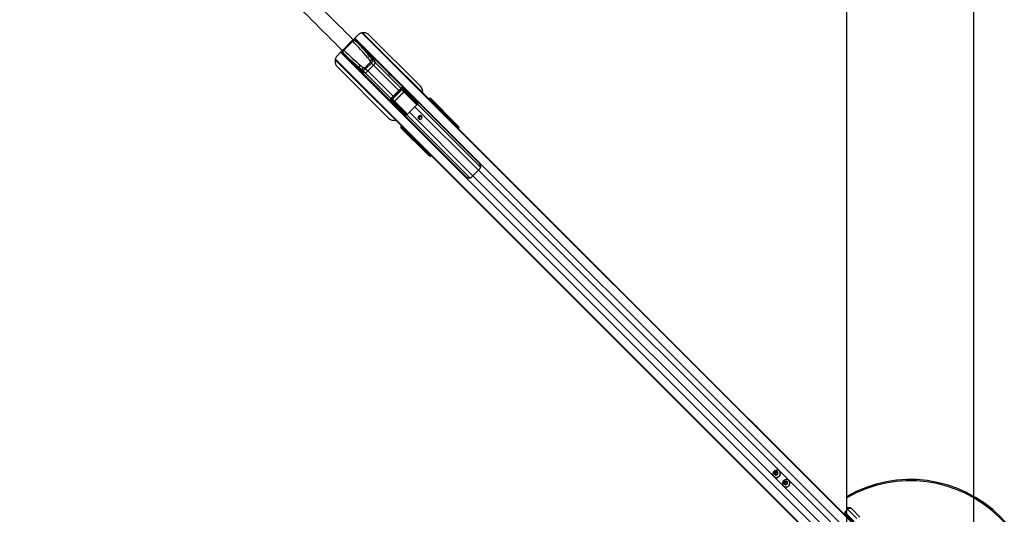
# Model space of a CAD drawing. Header units: millimetres. Extents: x 20 to 22981, y 40 to 19992.
# Tile 78 of 120: x 4551 to 7015, y 14928 to 16167. Entities that reach past the tile are written whole.
import ezdxf

# ---------------------------------------------------------------- set-up
doc = ezdxf.new("R2010")
doc.units = ezdxf.units.MM
doc.header["$LTSCALE"] = 2
doc.layers.add('COMPONENT_GEOMETRY', color=7, linetype='Continuous')
doc.styles.add('SLDTEXTSTYLE0', font='TXT', dxfattribs={"width": 0.75})
doc.dimstyles.new('SLDDIMSTYLE0', dxfattribs={"dimtxt": 100, "dimasz": 6.604, "dimexe": 0, "dimexo": 0.0625, "dimgap": 25, "dimtad": 0, "dimtih": 1, "dimtoh": 1, "dimdec": 0, "dimrnd": 1e-09, "dimzin": 12, "dimdsep": 46, "dimtxsty": 'SLDTEXTSTYLE0', "dimsah": 1, "dimcen": 0.09, "dimadec": 0, "dimazin": 3, "dimtfac": 1, "dimtdec": 0, "dimtofl": 0, "dimtmove": 0, "dimatfit": 3, "dimfxl": 1, "dimfrac": 2, "dimtolj": 1, "dimtzin": 12, "dimarcsym": 0})

# ---------------------------------------------------------------- blocks, each defined once
blk = doc.blocks.new('_D_3')
at = {"layer": 'COMPONENT_GEOMETRY', "color": 7}
for p, q in [((7626.6, 16890), (7596.1, 16890)), ((7596.1, 16890), (7596.1, 16731.2)), ((7993.1, 16890), (8023.6, 16890)), ((8023.6, 16890), (8023.6, 16731.2)), ((6620.5, 11970.8), (6620.5, 16752.3)), ((6620.5, 16745.9), (6938.1, 16745.9)), ((6938.1, 11970.8), (6938.1, 16752.3)), ((6938.1, 16745.9), (7543.6, 16745.9)), ((7596.1, 16731.2), (7626.6, 16731.2)), ((8023.6, 16731.2), (7993.1, 16731.2))]:
    blk.add_line(p, q, dxfattribs=at)
for points in [[(6620.5, 16745.9), (6627.1, 16744.9), (6627.1, 16746.9)], [(6938.1, 16745.9), (6931.5, 16746.9), (6931.5, 16744.9)]]:
    blk.add_solid(points, dxfattribs=at)
at = {"layer": 'COMPONENT_GEOMETRY', "color": 7, "char_height": 100, "attachment_point": 1, "style": 'SLDTEXTSTYLE0'}
for s, insert in [('6.25in', (7626.6, 16860.1)), ('159mm', (7574, 16710.5))]:
    blk.add_mtext(s, dxfattribs=dict(at, insert=insert))

msp = doc.modelspace()

# ---------------------------------------------------------------- linework, layer by layer
at = {"color": 7, "linetype": 'Continuous', "lineweight": 25}
for p, q in [((5384.43, 16112.85), (5362.08, 16090.5)), ((5384.43, 16112.85), (5384.43, 16112.85)), ((5385.09, 16112.18), (5384.43, 16112.85)), ((5397.14, 16128.43), (5385.4, 16116.69)), ((5387.22, 16118.54), (5389.35, 16116.41)), ((5701.59, 15806.57), (5388.44, 16119.73)), ((5389.35, 16116.41), (5390.01, 16115.75)), ((5390.01, 16115.75), (5433.93, 16071.83)), ((5624.48, 15918.34), (5408.72, 16134.1)), ((5553.66, 16000.19), (5425.42, 16128.43)), ((5358.24, 16089.53), (5345.79, 16077.08)), ((5362.75, 16089.84), (5362.08, 16090.5)), ((5362.08, 16090.5), (5362.08, 16090.5)), ((5396.22, 16109.54), (5396.72, 16110.05)), ((5555.4, 15851.64), (5340.51, 16066.53)), ((5355.2, 16086.49), (5668.36, 15773.34)), ((5356.39, 16087.71), (5358.52, 16085.58)), ((5358.52, 16085.58), (5359.18, 16084.92)), ((5359.18, 16084.92), (5403.1, 16041)), ((5364.88, 16078.21), (5365.39, 16078.71)), ((5439.74, 16062.12), (5426.97, 16074.89)), ((5470.15, 16037.31), (5431.41, 16076.05)), ((5433.16, 16067.23), (5440.37, 16060.02)), ((5345.79, 16048.8), (5474.03, 15920.56)), ((5398.88, 16043.52), (5437.62, 16004.78)), ((5412.81, 16035.19), (5400.04, 16047.96)), ((5407.7, 16041.77), (5414.91, 16034.56)), ((5414.38, 16046.16), (5428.77, 16060.55)), ((5416.63, 16043.91), (5414.38, 16046.16)), ((5431.02, 16058.3), (5416.63, 16043.91)), ((5416.63, 16043.91), (5422.11, 16038.43)), ((5436.5, 16052.82), (5422.11, 16038.43)), ((5431.02, 16058.3), (5428.77, 16060.55)), ((5431.02, 16058.3), (5436.5, 16052.82)), ((5516.31, 15991.15), (5484.6, 16022.86)), ((5452.07, 15990.33), (5483.78, 15958.62)), ((5505.11, 15995.41), (5479.52, 15969.82)), ((5506.99, 15993.53), (5481.4, 15967.94)), ((5483.49, 15967.9), (5507.03, 15991.44)), ((5507.46, 15991.01), (5483.92, 15967.47)), ((5507.46, 15991.01), (5507.03, 15991.44)), ((5511.77, 15985.84), (5507.46, 15991.01)), ((5509.2, 15990.6), (5513.22, 15985.78)), ((5543.69, 15956.11), (5509.2, 15990.6)), ((5510.13, 15991.09), (5544.62, 15956.6)), ((5544.76, 15958.58), (5510.14, 15993.28)), ((5516.38, 15991.09), (5510.65, 15995.55)), ((5511.11, 15995.14), (5545, 15961.17)), ((5516.89, 15990.64), (5511.11, 15995.14)), ((5530.96, 15976.54), (5516.89, 15990.64)), ((5483.92, 15967.47), (5483.49, 15967.9)), ((5518.33, 15930.31), (5483.84, 15964.8)), ((5483.92, 15967.47), (5489.09, 15963.16)), ((5484.33, 15965.73), (5518.82, 15931.24)), ((5489.15, 15961.71), (5484.33, 15965.73)), ((5489.09, 15963.16), (5511.77, 15985.84)), ((5511.98, 15985.63), (5489.3, 15962.95)), ((5511.98, 15985.63), (5511.77, 15985.84)), ((5577.53, 15965.66), (5577.35, 15965.46)), ((5577.81, 15965.94), (5577.53, 15965.66)), ((5578.27, 15965.47), (5577.99, 15965.19)), ((5577.99, 15965.19), (5578.96, 15964.22)), ((5579.24, 15964.5), (5578.27, 15965.47)), ((5579.32, 15969.15), (5580.64, 15967.4)), ((5642.98, 15905.49), (5579.32, 15969.15)), ((5583.62, 15963.05), (5579.6, 15966.26)), ((5579.67, 15966.19), (5580.66, 15965.2)), ((5583.71, 15962.98), (5579.67, 15966.19)), ((5580.64, 15967.4), (5643.01, 15905.03)), ((5580.66, 15965.2), (5586.18, 15960.63)), ((5479.38, 15964.28), (5483.84, 15958.55)), ((5513.76, 15929.93), (5479.79, 15963.82)), ((5479.79, 15963.82), (5484.29, 15958.04)), ((5481.65, 15964.79), (5516.35, 15930.17)), ((5498.39, 15943.97), (5484.29, 15958.04)), ((5489.3, 15962.95), (5489.09, 15963.16)), ((5525.96, 15935.05), (5539.88, 15948.97)), ((5544.62, 15962.86), (5544.89, 15963.13)), ((5545.49, 15958.81), (5545.3, 15956.56)), ((5578.96, 15964.22), (5579.24, 15964.5)), ((5578.96, 15964.22), (5579.86, 15963.32)), ((5579.24, 15964.5), (5580.14, 15963.6)), ((5580.14, 15963.6), (5579.86, 15963.32)), ((5586.28, 15959.14), (5580.62, 15963.83)), ((5585.8, 15958.03), (5585.29, 15957.52)), ((5587.32, 15956.51), (5586.27, 15957.57)), ((5588.22, 15955.62), (5587.32, 15956.51)), ((5593.56, 15953.6), (5587.59, 15958.36)), ((5587.66, 15958.29), (5588.74, 15957.21)), ((5593.68, 15953.5), (5587.66, 15958.29)), ((5596.78, 15949.14), (5588.7, 15955.84)), ((5588.74, 15957.21), (5596.81, 15950.52)), ((5593.68, 15953.5), (5593.55, 15953.59)), ((5642.31, 15903.39), (5596.88, 15948.83)), ((5511.8, 15930.04), (5512.07, 15930.31)), ((5621.51, 15920.76), (5621.13, 15921)), ((5627.81, 15914.45), (5621.51, 15920.76)), ((5622.95, 15918.97), (5627.81, 15914.45)), ((5626.63, 15916.18), (5624.48, 15918.34)), ((5639.24, 15903.57), (5626.63, 15916.18)), ((5507.53, 15894.29), (5505.78, 15895.61)), ((5569.44, 15831.95), (5505.78, 15895.61)), ((5569.9, 15831.92), (5507.53, 15894.29)), ((5508.67, 15895.34), (5511.88, 15891.31)), ((5508.74, 15895.26), (5508.67, 15895.34)), ((5509.73, 15894.27), (5508.74, 15895.26)), ((5508.74, 15895.26), (5511.95, 15891.22)), ((5509.27, 15897.4), (5508.99, 15897.12)), ((5509.74, 15896.94), (5509.46, 15896.66)), ((5509.46, 15896.66), (5510.43, 15895.69)), ((5514.3, 15888.75), (5509.73, 15894.27)), ((5510.71, 15895.97), (5509.74, 15896.94)), ((5510.43, 15895.69), (5510.71, 15895.97)), ((5511.33, 15894.79), (5510.43, 15895.69)), ((5511.61, 15895.07), (5510.71, 15895.97)), ((5511.1, 15894.31), (5515.79, 15888.65)), ((5511.61, 15895.07), (5511.33, 15894.79)), ((6672.28, 14869.98), (5627.81, 15914.45)), ((5643.53, 15899.28), (5639.24, 15903.57)), ((6374.94, 15167.88), (5643.53, 15899.28)), ((5644.73, 15899.9), (5643.79, 15901.15)), ((5646.57, 15901.2), (5647.5, 15899.96)), ((5647.5, 15899.96), (5650.17, 15897.29)), ((5648.31, 15899.75), (5650.17, 15897.29)), ((5516.57, 15887.34), (5521.34, 15881.36)), ((5516.57, 15887.34), (5516.64, 15887.27)), ((5517.72, 15886.19), (5516.64, 15887.27)), ((5516.64, 15887.27), (5521.43, 15881.25)), ((5517.41, 15889.64), (5516.9, 15889.13)), ((5517.36, 15888.66), (5518.42, 15887.61)), ((5524.41, 15878.12), (5517.72, 15886.19)), ((5518.42, 15887.61), (5519.31, 15886.71)), ((5519.09, 15886.23), (5525.79, 15878.15)), ((5521.34, 15881.36), (5521.43, 15881.25)), ((5526.1, 15878.05), (5571.54, 15832.62)), ((5551.73, 15856.52), (5552.98, 15854.62)), ((5555.14, 15852.46), (5552.98, 15854.62)), ((5565.34, 15842.26), (5553.75, 15854.7)), ((5554.16, 15853.95), (5555.14, 15852.46)), ((5561.03, 15846.57), (5554.16, 15853.95)), ((5561.03, 15846.57), (5555.14, 15852.46)), ((5557.56, 15849.49), (5555.4, 15851.64)), ((5563.59, 15843.46), (5557.56, 15849.49)), ((5565.34, 15842.26), (5561.03, 15846.57)), ((5568.76, 15838.29), (5563.59, 15843.46)), ((6604.95, 14802.65), (5565.34, 15842.26)), ((5576.27, 15830.78), (5568.76, 15838.29)), ((5574.97, 15827.43), (5573.73, 15828.36)), ((5573.78, 15831.14), (5575.03, 15830.2)), ((5577.64, 15824.76), (5574.97, 15827.43)), ((5575.18, 15826.62), (5577.64, 15824.76)), ((5580.58, 15826.47), (5576.27, 15830.78)), ((6607.37, 14799.67), (5580.58, 15826.47)), ((5685.18, 15775.82), (5699.11, 15789.75)), ((6384.08, 15158.73), (6374.94, 15167.88)), ((6390.77, 15152.04), (6384.08, 15158.73)), ((6396.44, 15146.37), (6390.77, 15152.04)), ((6675.26, 14867.56), (6396.44, 15146.37)), ((6440.57, 15031.91), (6443.02, 15034.36)), ((6441.34, 15028.69), (6440.57, 15031.91)), ((6441.33, 15031.15), (6440.57, 15031.91)), ((6441.33, 15031.15), (6442.55, 15032.38)), ((6441.71, 15029.54), (6441.33, 15031.15)), ((6444.56, 15027.92), (6441.34, 15028.69)), ((6441.95, 15028.54), (6441.71, 15029.54)), ((6442.55, 15032.38), (6443.78, 15033.6)), ((6443.02, 15034.36), (6446.24, 15033.59)), ((6443.78, 15033.6), (6443.02, 15034.36)), ((6443.78, 15033.6), (6445.39, 15033.22)), ((6447.01, 15030.37), (6444.56, 15027.92)), ((6445.39, 15033.22), (6446.39, 15032.98)), ((6446.24, 15033.59), (6447.01, 15030.37)), ((6451.84, 15036.53), (6451.66, 15036.71)), ((6438.22, 15023.28), (6438.4, 15023.09)), ((6464.5, 15007.98), (6466.95, 15010.43)), ((6465.27, 15004.76), (6464.5, 15007.98)), ((6465.25, 15007.23), (6464.5, 15007.98)), ((6465.25, 15007.23), (6466.48, 15008.45)), ((6465.64, 15005.62), (6465.25, 15007.23)), ((6468.49, 15003.99), (6465.27, 15004.76)), ((6465.88, 15004.62), (6465.64, 15005.62)), ((6466.48, 15008.45), (6467.7, 15009.68)), ((6466.95, 15010.43), (6470.17, 15009.66)), ((6467.7, 15009.68), (6466.95, 15010.43)), ((6467.7, 15009.68), (6469.31, 15009.29)), ((6470.94, 15006.44), (6468.49, 15003.99)), ((6469.31, 15009.29), (6470.31, 15009.05)), ((6470.17, 15009.66), (6470.94, 15006.44)), ((6475.76, 15012.6), (6475.58, 15012.78)), ((6462.15, 14999.35), (6462.33, 14999.17)), ((6615.32, 14933.85), (6622.39, 14940.92)), ((6615.32, 14933.85), (6638.59, 14910.59)), ((6637.66, 14908.69), (6615.32, 14931.02)), ((6620.57, 14942.67), (6620.61, 14942.71)), ((6645.66, 14917.66), (6622.39, 14940.92)), ((6631.92, 14942.71), (6633.71, 14940.92)), ((6633.71, 14940.92), (6653.25, 14921.38))]:
    msp.add_line(p, q, dxfattribs=at)
at = {"color": 8, "linetype": 'Continuous', "lineweight": 25}
for p, q in [((5382.98, 16114.29), (5384.43, 16112.85)), ((5396.72, 16110.05), (5387.75, 16119.03)), ((6653.54, 14857.17), (5389.71, 16121)), ((6669.32, 14871.93), (5407.43, 16133.82)), ((5621.51, 15920.76), (5408.26, 16134)), ((5360.64, 16091.95), (5362.08, 16090.5)), ((5552.98, 15854.62), (5340.63, 16066.97)), ((6603, 14805.61), (5340.84, 16067.77)), ((6617.76, 14821.39), (5353.93, 16085.22)), ((5356.02, 16087.07), (5364.88, 16078.21)), ((5499.51, 15989.81), (5436.5, 16052.82)), ((5505.04, 15995.34), (5440.37, 16060.02)), ((5479.59, 15969.89), (5414.91, 16034.56)), ((5485.12, 15975.42), (5422.11, 16038.43)), ((5505.11, 15995.41), (5506.99, 15993.53)), ((5479.52, 15969.82), (5481.4, 15967.94)), ((5544.76, 15953.53), (5512.76, 15985.54)), ((5513.22, 15985.78), (5545.1, 15953.9)), ((5577.27, 15965.57), (5577.26, 15965.56)), ((5577.53, 15965.66), (5577.99, 15965.19)), ((5577.81, 15965.94), (5578.27, 15965.47)), ((5579.59, 15966.27), (5579.67, 15966.19)), ((5521.06, 15929.8), (5489.15, 15961.71)), ((5489.39, 15962.17), (5521.46, 15930.11)), ((5699.11, 15789.75), (5539.88, 15948.97)), ((5546.72, 15959.17), (5545.41, 15960.17)), ((5704.29, 15797.73), (5546.41, 15955.61)), ((5584.86, 15957.95), (5586.28, 15959.14)), ((5586.42, 15958.87), (5585.07, 15957.74)), ((5586.27, 15957.57), (5585.76, 15957.06)), ((5585.8, 15958.03), (5586.27, 15957.57)), ((5587.15, 15958.55), (5586.62, 15959.08)), ((5586.81, 15956), (5587.32, 15956.51)), ((5587.58, 15958.36), (5587.66, 15958.29)), ((5588.22, 15955.62), (5587.71, 15955.11)), ((5595.09, 15947.72), (5596.73, 15949.09)), ((5596.88, 15948.83), (5595.3, 15947.51)), ((5519.43, 15928.77), (5518.37, 15929.63)), ((5677.19, 15770.64), (5519.32, 15928.52)), ((5685.18, 15775.82), (5525.96, 15935.05)), ((5509.46, 15896.66), (5508.99, 15897.12)), ((5509.74, 15896.94), (5509.27, 15897.4)), ((5509.37, 15897.67), (5509.36, 15897.66)), ((5640.95, 15901.86), (5642.31, 15903.39)), ((5643.79, 15901.15), (5642.79, 15900.02)), ((5515.79, 15888.65), (5516.98, 15890.07)), ((5515.85, 15888.31), (5516.38, 15887.78)), ((5517.19, 15889.86), (5516.06, 15888.51)), ((5516.9, 15889.13), (5517.36, 15888.66)), ((5517.87, 15889.17), (5517.36, 15888.66)), ((5518.42, 15887.61), (5518.93, 15888.12)), ((5519.82, 15887.22), (5519.31, 15886.71)), ((5525.84, 15878.2), (5527.21, 15879.84)), ((5527.42, 15879.63), (5526.1, 15878.05)), ((5571.54, 15832.62), (5573.07, 15833.98)), ((5574.91, 15832.14), (5573.78, 15831.14)), ((6577.28, 14883.72), (5685.18, 15775.82)), ((6591.21, 14897.65), (5699.11, 15789.75)), ((6622.39, 14940.92), (6620.61, 14942.71))]:
    msp.add_line(p, q, dxfattribs=at)
at = {"color": 7, "linetype": 'Continuous', "lineweight": 25, "flags": 128}
for points in [[(6620.57, 14939.1), (6620.54, 15512.45), (6620.51, 16141.82), (6620.49, 16782.42), (6620.49, 17423.01)], [(5477.21, 16029.91), (5477.24, 16029.88), (5480.29, 16026.97), (5482.89, 16024.51), (5484.6, 16022.85), (5485.15, 16022.24), (5484.48, 16022.78), (5482.71, 16024.42), (5481.49, 16025.58), (5480.14, 16026.93), (5478.68, 16028.4), (5477.17, 16029.95), (5474.26, 16033), (5471.8, 16035.6), (5470.15, 16037.31), (5470.15, 16037.31)], [(5437.62, 16004.78), (5437.63, 16004.78), (5439.34, 16003.12), (5441.93, 16000.67), (5444.99, 15997.75), (5446.54, 15996.25), (5448.01, 15994.79), (5449.35, 15993.43), (5450.52, 15992.22), (5452.15, 15990.45), (5452.69, 15989.78), (5452.07, 15990.33), (5452.07, 15990.33)], [(5549.32, 15918.54), (5550.86, 15917.53), (5552.71, 15917.22), (5554.58, 15917.65), (5556.18, 15918.75), (5557.28, 15920.35), (5557.71, 15922.22), (5557.4, 15924.07), (5556.39, 15925.61), (5554.85, 15926.61), (5553.01, 15926.92), (5551.14, 15926.49), (5549.54, 15925.39), (5548.44, 15923.79), (5548.01, 15921.92), (5548.32, 15920.08), (5549.32, 15918.54)], [(6451.25, 15023.68), (6452.83, 15025.73), (6453.82, 15028.09), (6454.16, 15030.59), (6453.81, 15033.05), (6452.8, 15035.29), (6451.21, 15037.13), (6449.15, 15038.44), (6446.78, 15039.12), (6444.28, 15039.13), (6441.82, 15038.46), (6439.6, 15037.16), (6437.77, 15035.33), (6436.47, 15033.11), (6435.8, 15030.65), (6435.81, 15028.15), (6436.49, 15025.78), (6437.8, 15023.72), (6439.65, 15022.13), (6441.88, 15021.12), (6444.34, 15020.77), (6446.84, 15021.11), (6449.2, 15022.1), (6451.25, 15023.68)], [(6446.95, 15027.98), (6447.99, 15029.51), (6448.4, 15031.28), (6448.1, 15033.03), (6447.15, 15034.5), (6445.69, 15035.45), (6443.94, 15035.74), (6442.16, 15035.34), (6440.64, 15034.29), (6439.59, 15032.77), (6439.19, 15030.99), (6439.48, 15029.24), (6440.43, 15027.78), (6441.9, 15026.83), (6443.65, 15026.53), (6445.42, 15026.94), (6446.95, 15027.98)], [(6475.18, 14999.75), (6476.75, 15001.8), (6477.75, 15004.16), (6478.08, 15006.67), (6477.73, 15009.13), (6476.72, 15011.36), (6475.13, 15013.2), (6473.08, 15014.51), (6470.71, 15015.2), (6468.2, 15015.2), (6465.75, 15014.53), (6463.52, 15013.24), (6461.69, 15011.41), (6460.4, 15009.18), (6459.73, 15006.73), (6459.73, 15004.22), (6460.42, 15001.85), (6461.73, 14999.8), (6463.57, 14998.21), (6465.8, 14997.2), (6468.26, 14996.85), (6470.77, 14997.18), (6473.13, 14998.18), (6475.18, 14999.75)], [(6470.87, 15004.06), (6471.92, 15005.58), (6472.33, 15007.36), (6472.03, 15009.11), (6471.08, 15010.57), (6469.61, 15011.52), (6467.86, 15011.82), (6466.09, 15011.41), (6464.56, 15010.37), (6463.52, 15008.84), (6463.11, 15007.07), (6463.41, 15005.32), (6464.36, 15003.85), (6465.82, 15002.9), (6467.58, 15002.61), (6469.35, 15003.01), (6470.87, 15004.06)]]:
    msp.add_lwpolyline(points, dxfattribs=at)
at = {"color": 7, "linetype": 'Continuous', "lineweight": 25}
for centre, radius, start, end in [((5392.61, 16106.74), 10.21, 108.61214, 143.23), ((5393.27, 16106.07), 10.21, 108.61214, 143.23), ((5368.19, 16082.32), 10.21, 126.77, 161.38786), ((5368.86, 16081.66), 10.21, 126.77, 161.38786), ((5396, 16110.75), 1, 316, 45), ((5364.18, 16078.93), 1, 225, 314), ((5431.83, 16061.37), 14.36, 109.75416, 134.08523), ((5407.41, 16052), 33.92, 13.67343, 59.92676), ((5438.19, 16053.18), 14.92, 109.71769, 133.07071), ((5416.71, 16054.93), 24.13, 17.34007, 44.44159), ((5422.93, 16067.52), 33.92, 210.07324, 256.32657), ((5413.56, 16043.1), 14.36, 135.91477, 160.24584), ((5420, 16058.22), 24.13, 225.55841, 252.65993), ((5421.75, 16036.74), 14.92, 136.92929, 160.28231), ((5430.3, 16060.8), 10.1, 307.87112, 355.57307), ((5398.21, 16048.55), 43.69, 15.21172, 18.09368), ((5426.38, 16076.72), 43.69, 251.90632, 254.78828), ((5414.13, 16044.63), 10.1, 274.42693, 322.12888), ((5509.22, 15991.7), 1.1, 269.03324, 325.99224), ((5508.91, 15995.1), 2.2, 303.96086, 0.86869), ((5483.23, 15965.71), 1.1, 304.00776, 0.96676), ((5513.21, 15985.23), 0.549, 89.03324, 145.99224), ((5579.94, 15964.54), 0.98, 313.84159, 42.60746), ((5479.83, 15966.02), 2.2, 269.13131, 326.03914), ((5489.7, 15961.72), 0.549, 124.00776, 180.96676), ((5581.7, 15907.21), 59.1, 129.54783, 135.03629), ((5543.71, 15957.21), 1.1, 269.03324, 325.99224), ((5544.34, 15956.89), 1.01, 230.15341, 341.30529), ((5545.05, 15958.51), 1.96, 257.3695, 277.26925), ((5544.7, 15960.06), 1.48, 272.45616, 302.46435), ((5544.88, 15959.86), 0.618, 29.68669, 63.40952), ((5583.93, 15963.07), 0.237, 141.60559, 202.6194), ((5586.38, 15960.72), 0.222, 143.45025, 204.03615), ((5587.11, 15959.41), 0.878, 198.39776, 218.24261), ((5587.43, 15960.16), 1.34, 220.97094, 232.92229), ((5588.02, 15956.55), 0.98, 313.84159, 42.60746), ((5593.83, 15953.58), 0.178, 150.82905, 208.86446), ((5597.57, 15949.37), 0.878, 198.39776, 218.24261), ((5597.55, 15949.34), 0.796, 194.95016, 217.21236), ((5596.95, 15950.6), 0.161, 155.16082, 211.16039), ((5515.07, 15930.05), 0.618, 206.59048, 240.31331), ((5514.87, 15930.23), 1.48, 327.53565, 357.54384), ((5517.72, 15931.22), 1.1, 304.00776, 0.96676), ((5516.42, 15929.88), 1.96, 352.73075, 12.6305), ((5518.04, 15930.59), 1.01, 288.69471, 39.84659), ((5567.72, 15893.23), 59.1, 134.96371, 140.45217), ((5554.23, 15920.7), 5.05, 57.85467, 212.14533), ((5553.88, 15920.8), 3.27, 131.86542, 278.5869), ((5554.14, 15921.08), 3.27, 350.87202, 138.67567), ((5611.07, 15904.91), 18.97, 45.04205, 56.63391), ((5613.23, 15902.76), 18.96, 45.04062, 56.5012), ((5510.39, 15894.99), 0.98, 227.39254, 316.15841), ((5511.86, 15891.01), 0.237, 67.3806, 128.39441), ((5641.24, 15904.82), 1.79, 307.06255, 6.71611), ((5645.21, 15899.76), 1.98, 46.71804, 135.53722), ((5646.15, 15898.52), 1.98, 46.71804, 135.53722), ((5514.21, 15888.55), 0.222, 65.96385, 126.54975), ((5514.77, 15887.5), 1.34, 37.07771, 49.02906), ((5515.52, 15887.82), 0.878, 51.75739, 71.60224), ((5518.38, 15886.91), 0.98, 227.39254, 316.15841), ((5521.35, 15881.1), 0.178, 61.13554, 119.17095), ((5524.33, 15877.98), 0.161, 58.83961, 114.83918), ((5525.59, 15877.38), 0.796, 52.78764, 75.04984), ((5525.56, 15877.36), 0.878, 51.75739, 71.60224), ((5568.83, 15865.05), 18.97, 213.36609, 224.95795), ((5570.99, 15862.89), 18.97, 213.36609, 224.95795), ((5570.11, 15833.69), 1.79, 263.28389, 322.93745), ((5575.17, 15829.72), 1.98, 134.46278, 223.28196), ((5576.41, 15828.78), 1.98, 134.46278, 223.28196), ((5667.7, 15821.25), 44.48, 314.91701, 322.2174), ((5653.68, 15807.23), 44.48, 307.7826, 315.08299), ((6444.68, 15030.21), 3.04, 134.37736, 192.5941), ((6444.34, 15030.16), 2.7, 193.30407, 218.76214), ((6444.72, 15030.25), 3.04, 77.4059, 135.62264), ((6444.77, 15030.59), 2.7, 51.23786, 76.69593), ((6445.13, 15030.21), 9.22, 313.20212, 43.24693), ((6444.72, 15029.8), 9.22, 226.75307, 316.79788), ((6468.6, 15006.28), 3.04, 134.37736, 192.5941), ((6468.26, 15006.24), 2.7, 193.30407, 218.76214), ((6468.65, 15006.33), 3.04, 77.4059, 135.62264), ((6468.69, 15006.67), 2.7, 51.23786, 76.69593), ((6469.05, 15006.29), 9.22, 313.20212, 43.24693), ((6779.29, 14695.64), 320, 330.23206, 119.77073), ((6779.29, 14695.64), 317, 329.92724, 120.07883), ((6468.64, 15005.88), 9.22, 226.75307, 316.79788), ((6616.74, 14932.44), 2, 135, 225), ((6626.27, 14937.05), 8, 45, 135), ((6628.05, 14935.27), 8, 45, 135)]:
    msp.add_arc(centre, radius, start, end, dxfattribs=at)
at = {"color": 8, "linetype": 'Continuous', "lineweight": 25}
for centre, radius, start, end in [((5568.95, 15957.3), 11.74, 44.84469, 48.74924), ((5578.97, 15967.18), 1.68, 310.11369, 7.3551), ((5507.75, 15895.96), 1.68, 262.6449, 319.88631), ((5517.63, 15905.98), 11.74, 221.25076, 225.15531)]:
    msp.add_arc(centre, radius, start, end, dxfattribs=at)
at = {"color": 7, "linetype": 'Continuous', "lineweight": 25}
for centre, major_axis, ratio, start_param, end_param in [((5276.88, 16002.61), (210.51, -210.51), 0.5374519, 1.4475158, 1.5707963), ((5471.64, 16198.73), (208.93, -208.93), 0.5211931, 4.712389, 4.898285), ((5276.2, 16003.29), (208.93, -208.93), 0.5211931, 1.3849003, 1.5707963), ((5472.32, 16198.05), (210.51, -210.51), 0.5374519, 4.712389, 4.8356359), ((5210.33, 15972.35), (303.43, -303.43), 0.5211931, 1.3617427, 1.3849003), ((5211.01, 15971.67), (305, -305), 0.5324147, 1.3617427, 1.3849003), ((5426.06, 16063.26), (2.71, -2.71), 0.5211931, 0, 1.3617427), ((5426.74, 16062.58), (5.66, 5.66), 0.7578134, 4.712389, 6.0741317), ((5503.26, 16263.92), (305, -305), 0.5324147, 4.898285, 4.9214426), ((5502.58, 16264.6), (303.43, -303.43), 0.5211931, 4.898285, 4.9214426), ((5412.35, 16048.19), (5.66, 5.66), 0.7578134, 3.3506463, 4.712389), ((5411.67, 16048.87), (2.71, -2.71), 0.5211931, 4.9214426, 6.2831853), ((5508.21, 15992.38), (3.2, -2.8), 0.9399897, 1.4841326, 3.0830343), ((5508.68, 15991.91), (1.79, -1.51), 0.8534878, 1.4707385, 3.0696403), ((5508.77, 15989.62), (-1.66, 1.89), 0.7960113, 4.7935922, 6.3347062), ((5508.53, 15989.85), (-1.04, 1.2), 0.6306565, 4.7947605, 6.3358745), ((5513.97, 15987.9), (3.58, -3.02), 0.8534878, 1.4707385, 1.617673), ((5482.55, 15966.72), (-2.8, 3.2), 0.9399897, 0.0585583, 1.6574601), ((5483.02, 15966.25), (-1.51, 1.79), 0.8534878, 0.0719524, 1.6708542), ((5485.31, 15966.16), (1.89, -1.66), 0.7960113, 3.0900718, 4.6311858), ((5485.08, 15966.4), (1.2, -1.04), 0.6306565, 3.0889034, 4.6300174), ((5512.53, 15985.06), (-0.731, 0.811), 0.9160627, 4.7835299, 6.3246439), ((5512.41, 15985.17), (-0.414, 0.472), 0.7960113, 4.7935922, 6.3347062), ((5514.25, 15995.87), (-191.31, 192.03), 0.0067039, 1.6649566, 1.7429935), ((5576.63, 15966.13), (1.73, 3.69), 0.9084912, 5.9653908, 7.5373431), ((5577.86, 15964.5), (2.34, 3.27), 0.932843, 6.1283649, 7.7003172), ((5578.62, 15965.12), (1.06, 1.06), 0.3305965, 0.0349066, 1.5707963), ((5579.62, 15964.13), (1.06, 1.06), 0.3524771, 0.0349066, 1.5707963), ((5487.03, 15960.96), (-3.02, 3.58), 0.8534878, 1.5239196, 1.6708542), ((5489.87, 15962.4), (0.811, -0.731), 0.9160627, 3.1001341, 4.6412481), ((5489.76, 15962.52), (0.472, -0.414), 0.7960113, 3.0900718, 4.6311858), ((5479.06, 15960.68), (192.03, -191.31), 0.0067039, 1.3986212, 1.4766361), ((5591.8, 15895.89), (-68.6, 84.02), 0.0107882, 5.463474, 5.5026772), ((5537.33, 15959.52), (-5.76, 5.76), 0.8205601, 3.6216788, 3.8980488), ((5580.27, 15963.47), (0.354, 0.354), 0.3743577, 0.0349066, 1.5707963), ((5535.84, 16008.67), (74.51, -70.97), 0.0008516, 5.4109204, 5.4550695), ((5536.19, 16009.03), (74.15, -71.32), 0.0006481, 5.4092127, 5.4533618), ((5586.62, 15957.22), (1.06, 1.06), 0.3305965, 0.0349066, 1.5707963), ((5585.22, 15960.13), (1.22, -0.83), 0.6768411, 6.0573316, 6.2513323), ((5585.04, 15960.19), (1.62, -1.06), 0.7727027, 6.0539511, 6.2479518), ((5587.69, 15956.14), (1.06, 1.06), 0.3524771, 0.0349066, 1.5707963), ((5588.35, 15955.48), (0.354, 0.354), 0.3743577, 0.0349066, 1.5707963), ((5536.19, 16009.03), (74.15, -71.32), 0.0006481, 5.6002556, 5.6700895), ((5535.84, 16008.67), (74.51, -70.97), 0.0008516, 5.6019633, 5.6717972), ((5597.31, 15947.9), (1.77, 1.77), 0.5087004, 1.3702338, 1.3962634), ((5597.64, 15947.57), (1.41, 1.41), 0.7241758, 1.3702338, 1.3962634), ((5515.41, 15937.6), (-5.76, 5.76), 0.8205601, 2.3851365, 2.6615065), ((5579.04, 15883.14), (84.02, -68.6), 0.0107882, 3.9221007, 3.9613039), ((5622.75, 15919.38), (1.76, -1.68), 0.0656844, 2.7914656, 4.8889634), ((5526.11, 15790.43), (-221.5, 221.5), 0.5107684, 4.712389, 4.7813953), ((5508.8, 15898.3), (3.69, 1.73), 0.9084912, 1.8874348, 3.4593871), ((5510.43, 15897.07), (3.27, 2.34), 0.932843, 1.7244608, 3.2964131), ((5509.81, 15896.31), (1.06, 1.06), 0.3305965, 1.5707963, 3.1066861), ((5510.8, 15895.31), (1.06, 1.06), 0.3524771, 1.5707963, 3.1066861), ((5511.46, 15894.66), (0.354, 0.354), 0.3743577, 1.5707963, 3.1066861), ((5465.9, 15938.74), (-71.32, 74.15), 0.0006481, 3.9714162, 4.0155652), ((5466.26, 15939.09), (-70.97, 74.51), 0.0008516, 3.9697084, 4.0138575), ((5530.4, 15786.14), (-221.5, 221.5), 0.5107684, 4.712389, 4.7822022), ((5642.46, 15902.49), (-1.28, 1.57), 0.2462972, 3.5216209, 5.117167), ((5644.31, 15903.76), (-4.18, 4.33), 0.0438581, 3.4855425, 5.0810886), ((5643.9, 15903.88), (-2.79, 2.88), 0.0438581, 3.4855425, 5.0810886), ((5645.87, 15893.11), (4.24, 4.24), 0.3295798, 5.1811209, 6.2371821), ((5514.8, 15889.71), (-0.83, 1.22), 0.6768411, 3.1734457, 3.3674464), ((5514.74, 15889.89), (-1.06, 1.62), 0.7727027, 3.1768261, 3.3708269), ((5517.71, 15888.31), (1.06, 1.06), 0.3305965, 1.5707963, 3.1066861), ((5518.79, 15887.24), (1.06, 1.06), 0.3524771, 1.5707963, 3.1066861), ((5519.45, 15886.58), (0.354, 0.354), 0.3743577, 1.5707963, 3.1066861), ((5465.9, 15938.74), (-71.32, 74.15), 0.0006481, 3.7546885, 3.8245223), ((5466.26, 15939.09), (-70.97, 74.51), 0.0008516, 3.7529808, 3.8228146), ((5527.03, 15877.62), (1.77, 1.77), 0.5087004, 1.7453293, 1.7713589), ((5527.36, 15877.29), (1.41, 1.41), 0.7241758, 1.7453293, 1.7713589), ((5553.35, 15854.9), (-1.68, 1.76), 0.0656844, 4.5379103, 6.6333124), ((5689.41, 15943.92), (-222.39, 222.39), 0.5087356, 1.5009832, 1.5707963), ((5693.71, 15939.61), (-222.39, 222.39), 0.5087356, 1.5009832, 1.5707963), ((5571.17, 15830.62), (4.33, -4.18), 0.0438581, 4.3436893, 5.9392355), ((5571.05, 15831.03), (2.88, -2.79), 0.0438581, 4.3436893, 5.9392355), ((5572.44, 15832.47), (1.57, -1.28), 0.2462972, 4.3076109, 5.903157), ((5581.82, 15829.06), (4.24, 4.24), 0.3295798, 3.1875959, 4.243657)]:
    msp.add_ellipse(centre, major_axis=major_axis, ratio=ratio, start_param=start_param, end_param=end_param, dxfattribs=at)
at = {"color": 8, "linetype": 'Continuous', "lineweight": 25}
for centre, major_axis, ratio, start_param, end_param in [((5276.88, 16002.61), (210.51, -210.51), 0.5374519, 1.3849003, 1.4475158), ((5472.32, 16198.05), (210.51, -210.51), 0.5374519, 4.8356359, 4.898285), ((5578.6, 15964.25), (0.86, 1.85), 0.9084912, 0.9332003, 1.2541578), ((5524.37, 15978.52), (34.84, -28.45), 0.0109144, 5.3549514, 5.4147331), ((5579.99, 15963.19), (0.354, 0.354), 0.3743577, 1.5707963, 2.1251563), ((5496.41, 15950.56), (-28.45, 34.84), 0.0109144, 4.0100449, 4.0698266), ((5510.68, 15896.33), (1.85, 0.86), 0.9084912, 1.8874348, 2.2076697), ((5511.74, 15894.94), (0.354, 0.354), 0.3743577, 1.0164363, 1.5707963), ((5641.86, 15897.12), (2.83, 2.83), 0.3295798, 5.4553419, 6.2371821), ((5643.2, 15895.79), (4.24, 4.24), 0.3295099, 5.1803848, 6.237318), ((5579.14, 15831.73), (4.24, 4.24), 0.3295099, 3.1874599, 4.2443932), ((5577.81, 15833.07), (2.83, 2.83), 0.3295798, 3.1875959, 3.969436)]:
    msp.add_ellipse(centre, major_axis=major_axis, ratio=ratio, start_param=start_param, end_param=end_param, dxfattribs=at)
for points, knots in [([(5358.24, 16089.53), (5256.68, 16191.38), (5053.56, 16395.09), (4784.21, 16665.59), (4617.08, 16834.69), (4550.97, 16901.58)], [0, 0, 0, 0, 0.3767289, 0.7534584, 1, 1, 1, 1]), ([(4574.83, 16922.51), (4641.23, 16856.88), (4809.83, 16690.23), (5079.84, 16421.37), (5283.55, 16218.25), (5385.4, 16116.69)], [0, 0, 0, 0, 0.2451747, 0.6225869, 1, 1, 1, 1]), ([(5545.3, 15956.56), (5545.46, 15956.37), (5545.74, 15956.01), (5546.03, 15955.66), (5546.16, 15955.5)], [0, 0, 0, 0, 0.5543522, 1, 1, 1, 1]), ([(5582.61, 15963.86), (5582.81, 15963.8), (5583.22, 15963.67), (5583.56, 15963.37), (5583.74, 15963.22)], [0, 0, 0, 0, 0.4930177, 1, 1, 1, 1]), ([(5592.76, 15954.24), (5592.89, 15954.19), (5593.22, 15954.08), (5593.51, 15953.82), (5593.68, 15953.67)], [0, 0, 0, 0, 0.4000337, 1, 1, 1, 1]), ([(5514.76, 15929.52), (5514.99, 15929.22), (5515.32, 15928.78), (5515.65, 15928.35), (5515.76, 15928.21)], [0, 0, 0, 0, 0.6758429, 1, 1, 1, 1]), ([(5511.71, 15891.19), (5511.67, 15891.24), (5511.43, 15891.5), (5511.17, 15891.87), (5511.08, 15892.24), (5511.05, 15892.34)], [0, 0, 0, 0, 0.1385006, 0.7576606, 1, 1, 1, 1]), ([(5521.26, 15881.25), (5521.21, 15881.3), (5520.98, 15881.57), (5520.74, 15881.89), (5520.65, 15882.19), (5520.63, 15882.25)], [0, 0, 0, 0, 0.160783, 0.8477094, 1, 1, 1, 1])]:
    msp.add_open_spline(points, degree=3, knots=knots, dxfattribs=at)
at = {"color": 7, "linetype": 'Continuous', "lineweight": 25}
for points, knots in [([(5385.4, 16116.69), (5383.29, 16114.58), (5379.01, 16110.3), (5372.18, 16103.47), (5365.12, 16096.41), (5360.56, 16091.85), (5358.24, 16089.53)], [0, 0, 0, 0, 0.23888, 0.4846364, 0.7381427, 1, 1, 1, 1]), ([(5425.42, 16128.43), (5424.51, 16129.25), (5422.69, 16130.88), (5418.5, 16133.19), (5413.81, 16134.38), (5408.98, 16134.27), (5405.26, 16133.49), (5401.71, 16131.98), (5399, 16130.19), (5397.58, 16128.85), (5397.14, 16128.43)], [0, 0, 0, 0, 0.1137423, 0.2275484, 0.4536506, 0.5755272, 0.6973834, 0.820633, 0.9438023, 1, 1, 1, 1]), ([(5345.79, 16077.08), (5344.99, 16076.18), (5343.37, 16074.38), (5341.08, 16070.24), (5339.87, 16065.63), (5339.93, 16060.87), (5340.66, 16057.18), (5342.11, 16053.63), (5343.9, 16050.82), (5345.31, 16049.32), (5345.79, 16048.8)], [0, 0, 0, 0, 0.111634, 0.2233339, 0.4451896, 0.5656417, 0.6860843, 0.8099139, 0.9336742, 1, 1, 1, 1]), ([(5452.07, 15990.33), (5451.59, 15990.83), (5450.61, 15991.83), (5448.04, 15994.55), (5446.04, 15996.67), (5445.03, 15997.71), (5445.02, 15997.72)], [0, 0, 0, 0, 0.3346574, 0.6673089, 0.9968828, 1, 1, 1, 1]), ([(5559.31, 15983.5), (5559.41, 15985.46), (5559.61, 15989.41), (5557.62, 15995.41), (5555.04, 15998.53), (5553.66, 16000.19)], [0, 0, 0, 0, 0.3140447, 0.6332645, 1, 1, 1, 1]), ([(5579.6, 15966.26), (5579.48, 15966.33), (5579.27, 15966.46), (5578.94, 15966.51), (5578.64, 15966.47), (5578.34, 15966.35), (5578.06, 15966.17), (5577.88, 15966.01), (5577.81, 15965.94)], [0, 0, 0, 0, 0.1995794, 0.3513074, 0.4943159, 0.6461802, 0.8522295, 1, 1, 1, 1]), ([(5544.07, 15952.78), (5544.75, 15953.42), (5545.68, 15954.31), (5546.25, 15955.33), (5546.41, 15955.61)], [0, 0, 0, 0, 0.7198695, 1, 1, 1, 1]), ([(5546.41, 15955.61), (5546.55, 15955.94), (5546.86, 15956.67), (5546.98, 15958.25), (5546.59, 15960.39), (5545.55, 15962.42), (5544.54, 15963.63), (5544.11, 15964.05), (5544.11, 15964.06)], [0, 0, 0, 0, 0.1251326, 0.2780419, 0.492841, 0.8046421, 0.9973287, 1, 1, 1, 1]), ([(5544.76, 15958.58), (5544.83, 15958.85), (5544.93, 15959.22), (5545.03, 15959.72), (5545.1, 15960.08), (5545.13, 15960.31), (5545.15, 15960.41)], [0, 0, 0, 0, 0.4255346, 0.5656144, 0.7944513, 1, 1, 1, 1]), ([(5545, 15961.17), (5545, 15961.17), (5545.06, 15961.09), (5545.18, 15960.88), (5545.16, 15960.58), (5545.15, 15960.41)], [0, 0, 0, 0, 0.010706, 0.4231493, 1, 1, 1, 1]), ([(5545, 15961.17), (5545, 15961.16), (5545.1, 15961.05), (5545.31, 15960.75), (5545.38, 15960.38), (5545.41, 15960.17)], [0, 0, 0, 0, 0.0107059, 0.4231481, 1, 1, 1, 1]), ([(5545.41, 15960.17), (5545.42, 15960.09), (5545.42, 15959.92), (5545.45, 15959.46), (5545.48, 15959.08), (5545.49, 15958.81)], [0, 0, 0, 0, 0.1841913, 0.4072131, 1, 1, 1, 1]), ([(5587.59, 15958.36), (5587.47, 15958.43), (5587.27, 15958.56), (5586.93, 15958.6), (5586.63, 15958.56), (5586.33, 15958.45), (5586.05, 15958.27), (5585.87, 15958.1), (5585.8, 15958.03)], [0, 0, 0, 0, 0.1995794, 0.3513074, 0.4943159, 0.6461802, 0.8522295, 1, 1, 1, 1]), ([(5586.42, 15959.27), (5586.47, 15959.37), (5586.58, 15959.53), (5586.61, 15959.75), (5586.6, 15959.93), (5586.57, 15960.06), (5586.49, 15960.25), (5586.37, 15960.44), (5586.24, 15960.56), (5586.18, 15960.63)], [0, 0, 0, 0, 0.204018, 0.3683635, 0.408955, 0.5625699, 0.6085277, 0.8027053, 1, 1, 1, 1]), ([(5586.2, 15960.85), (5586.29, 15960.76), (5586.46, 15960.59), (5586.68, 15960.26), (5586.81, 15959.86), (5586.81, 15959.44), (5586.68, 15959.2), (5586.62, 15959.08)], [0, 0, 0, 0, 0.1896653, 0.387972, 0.5975579, 0.804387, 1, 1, 1, 1]), ([(5596.78, 15949.14), (5596.87, 15949.21), (5597.05, 15949.37), (5597.17, 15949.65), (5597.19, 15949.9), (5597.14, 15950.06), (5597.09, 15950.18), (5597.04, 15950.26), (5596.94, 15950.39), (5596.87, 15950.46), (5596.81, 15950.52)], [0, 0, 0, 0, 0.2158633, 0.4289558, 0.5802581, 0.6862162, 0.7010964, 0.8134316, 0.8319841, 1, 1, 1, 1]), ([(5596.8, 15950.67), (5596.89, 15950.59), (5597.03, 15950.43), (5597.22, 15950.16), (5597.33, 15949.87), (5597.35, 15949.54), (5597.28, 15949.31), (5597.14, 15949.07), (5597.02, 15948.96), (5596.92, 15948.86)], [0, 0, 0, 0, 0.1677551, 0.3094261, 0.4421052, 0.5973632, 0.7692312, 0.8002226, 1, 1, 1, 1]), ([(5474.03, 15920.56), (5475.66, 15919.19), (5478.92, 15916.45), (5485.22, 15914.7), (5489.83, 15914.38), (5491.86, 15915.07), (5491.95, 15915.1)], [0, 0, 0, 0, 0.3358615, 0.6728418, 0.9857187, 1, 1, 1, 1]), ([(5510.87, 15930.82), (5510.88, 15930.82), (5511.3, 15930.39), (5512.51, 15929.38), (5514.54, 15928.34), (5516.68, 15927.95), (5518.26, 15928.07), (5518.99, 15928.38), (5519.32, 15928.52)], [0, 0, 0, 0, 0.0026713, 0.1953579, 0.507159, 0.7219581, 0.8748674, 1, 1, 1, 1]), ([(5513.76, 15929.93), (5513.76, 15929.93), (5513.84, 15929.87), (5514.05, 15929.75), (5514.34, 15929.77), (5514.52, 15929.78)], [0, 0, 0, 0, 0.0107069, 0.4125955, 1, 1, 1, 1]), ([(5513.76, 15929.93), (5513.77, 15929.93), (5513.87, 15929.83), (5514.17, 15929.62), (5514.54, 15929.56), (5514.76, 15929.52)], [0, 0, 0, 0, 0.0107069, 0.4125943, 1, 1, 1, 1]), ([(5514.52, 15929.78), (5514.63, 15929.8), (5514.85, 15929.83), (5515.38, 15929.93), (5515.9, 15930.05), (5516.26, 15930.14), (5516.35, 15930.17)], [0, 0, 0, 0, 0.2055736, 0.4344383, 0.8552633, 1, 1, 1, 1]), ([(5516.12, 15929.44), (5515.85, 15929.45), (5515.47, 15929.48), (5515.01, 15929.51), (5514.84, 15929.52), (5514.76, 15929.52)], [0, 0, 0, 0, 0.59278694, 0.8158087, 1, 1, 1, 1]), ([(5518.37, 15929.63), (5517.96, 15929.56), (5517.22, 15929.41), (5516.46, 15929.43), (5516.12, 15929.44)], [0, 0, 0, 0, 0.544713, 1, 1, 1, 1]), ([(5519.32, 15928.52), (5520.05, 15928.97), (5521.06, 15929.61), (5521.91, 15930.59), (5522.15, 15930.86)], [0, 0, 0, 0, 0.720131, 1, 1, 1, 1]), ([(5508.99, 15897.12), (5508.92, 15897.05), (5508.72, 15896.84), (5508.51, 15896.49), (5508.42, 15896.07), (5508.46, 15895.67), (5508.6, 15895.45), (5508.67, 15895.34)], [0, 0, 0, 0, 0.1526816, 0.4213754, 0.6263891, 0.8018835, 1, 1, 1, 1]), ([(5509.47, 15897.57), (5509.44, 15897.55), (5509.37, 15897.5), (5509.31, 15897.44), (5509.27, 15897.4)], [0, 0, 0, 0, 0.4679841, 1, 1, 1, 1]), ([(5515.85, 15888.31), (5515.74, 15888.25), (5515.53, 15888.13), (5515.16, 15888.11), (5514.79, 15888.2), (5514.41, 15888.42), (5514.2, 15888.61), (5514.08, 15888.73)], [0, 0, 0, 0, 0.1837229, 0.3577538, 0.5459259, 0.7461896, 1, 1, 1, 1]), ([(5514.3, 15888.75), (5514.39, 15888.67), (5514.54, 15888.52), (5514.83, 15888.36), (5515.12, 15888.31), (5515.41, 15888.36), (5515.57, 15888.46), (5515.66, 15888.51)], [0, 0, 0, 0, 0.2616949, 0.4547577, 0.6342319, 0.8078503, 1, 1, 1, 1]), ([(5516.9, 15889.13), (5516.83, 15889.05), (5516.63, 15888.84), (5516.42, 15888.49), (5516.32, 15888.07), (5516.37, 15887.67), (5516.5, 15887.46), (5516.57, 15887.34)], [0, 0, 0, 0, 0.1526816, 0.4213754, 0.6263891, 0.8018835, 1, 1, 1, 1]), ([(5526.07, 15878.01), (5526.06, 15877.99), (5525.96, 15877.87), (5525.75, 15877.7), (5525.42, 15877.59), (5525.1, 15877.59), (5524.79, 15877.7), (5524.5, 15877.89), (5524.34, 15878.05), (5524.26, 15878.13)], [0, 0, 0, 0, 0.0324038, 0.2220781, 0.3811988, 0.5433613, 0.6728153, 0.8347469, 1, 1, 1, 1]), ([(5524.41, 15878.12), (5524.47, 15878.06), (5524.57, 15877.96), (5524.73, 15877.85), (5524.86, 15877.79), (5524.95, 15877.77), (5525.1, 15877.74), (5525.29, 15877.76), (5525.54, 15877.88), (5525.7, 15878.03), (5525.78, 15878.13), (5525.79, 15878.15)], [0, 0, 0, 0, 0.1655111, 0.2835853, 0.3149316, 0.4135053, 0.4333733, 0.5928838, 0.760419, 0.9651718, 1, 1, 1, 1]), ([(5568.76, 15838.29), (5568.54, 15838.51), (5568.09, 15838.96), (5567.18, 15839.89), (5566.2, 15840.88), (5565.25, 15841.83), (5564.43, 15842.64), (5563.85, 15843.21), (5563.6, 15843.45), (5563.59, 15843.46), (5563.59, 15843.46)], [0, 0, 0, 0, 0.1335987, 0.2671966, 0.4008119, 0.5344211, 0.6680123, 0.8016105, 0.9352267, 1, 1, 1, 1]), ([(5702.85, 15794), (5703.35, 15794.82), (5704.33, 15796.47), (5704.63, 15799.51), (5704.15, 15802.26), (5703.17, 15804.5), (5702.3, 15805.82), (5701.77, 15806.38), (5701.59, 15806.57)], [0, 0, 0, 0, 0.2129283, 0.4246049, 0.6767712, 0.8300264, 0.9444848, 1, 1, 1, 1]), ([(5668.36, 15773.34), (5668.74, 15773), (5669.64, 15772.21), (5671.79, 15771.08), (5674.63, 15770.34), (5678.02, 15770.4), (5679.98, 15771.53), (5680.93, 15772.08)], [0, 0, 0, 0, 0.1096269, 0.2567278, 0.4997884, 0.7551779, 1, 1, 1, 1]), ([(6374.94, 15167.88), (6374.89, 15167.92), (6374.83, 15167.98), (6374.78, 15168.03), (6374.75, 15168.06), (6374.66, 15168.15), (6374.45, 15168.33), (6374.5, 15168.2), (6375.29, 15167.27), (6376.85, 15165.59), (6379.61, 15162.78), (6383.46, 15159.04), (6387.45, 15155.11), (6391.08, 15151.51), (6393.84, 15148.69), (6396.22, 15146.22), (6397.49, 15144.85), (6398.13, 15144.15)], [0, 0, 0, 0, 0.0128243, 0.0160293, 0.0176317, 0.0240423, 0.0497305, 0.1190583, 0.1883106, 0.2569438, 0.3409778, 0.4760744, 0.611696, 0.7174469, 0.8271337, 0.9131092, 1, 1, 1, 1]), ([(6376.42, 15166.38), (6376.39, 15166.41), (6376.32, 15166.47), (6376.27, 15166.51), (6376.27, 15166.51), (6376.37, 15166.4), (6376.62, 15166.14), (6376.95, 15165.81), (6377.23, 15165.52), (6377.4, 15165.35), (6377.54, 15165.21), (6377.61, 15165.15), (6377.64, 15165.12)], [0, 0, 0, 0, 0.0540589, 0.1081366, 0.1814898, 0.3019771, 0.5184611, 0.7488201, 0.8245546, 0.9008749, 0.9552344, 1, 1, 1, 1]), ([(6377.64, 15165.12), (6377.67, 15165.09), (6377.73, 15165.03), (6377.79, 15164.99), (6377.79, 15164.99), (6377.69, 15165.1), (6377.43, 15165.37), (6377.1, 15165.7), (6376.81, 15165.99), (6376.64, 15166.15), (6376.51, 15166.29), (6376.44, 15166.35), (6376.42, 15166.38)], [0, 0, 0, 0, 0.05440905, 0.10883119, 0.18297904, 0.30481667, 0.52255085, 0.75360738, 0.82874291, 0.90447181, 0.95902428, 1, 1, 1, 1]), ([(6390.77, 15152.04), (6389.3, 15153.51), (6386.92, 15155.89), (6384.86, 15157.95), (6384.08, 15158.73)], [0, 0, 0, 0, 0.6208846, 1, 1, 1, 1]), ([(6398.13, 15144.15), (6397.08, 15145.31), (6394.97, 15147.63), (6391.55, 15151.13), (6388.83, 15153.87), (6387.33, 15155.37), (6386.45, 15156.26), (6385.99, 15156.71), (6385.76, 15156.94)], [0, 0, 0, 0, 0.3256755, 0.6503388, 0.8229054, 0.9110502, 0.955444, 1, 1, 1, 1]), ([(6385.76, 15156.94), (6387.52, 15155.2), (6391.09, 15151.69), (6394.64, 15148.16), (6396.44, 15146.37)], [0, 0, 0, 0, 0.49391989, 1, 1, 1, 1])]:
    msp.add_open_spline(points, degree=3, knots=knots, dxfattribs=at)

# ---------------------------------------------------------------- dimensions: what is measured, and where the dimension line sits
at = {"layer": 'COMPONENT_GEOMETRY', "color": 7}
dim = msp.add_linear_dim(base=(6938.09, 16745.92), p1=(6620.49, 11968.27), p2=(6938.09, 11968.27), dimstyle='SLDDIMSTYLE0', dxfattribs=at)
dim.commit()
dim.dimension.update_dxf_attribs({"geometry": '_D_3', "text_midpoint": (7809.87, 16745.92), "dimtype": 160})

doc.saveas('drawing.dxf')
